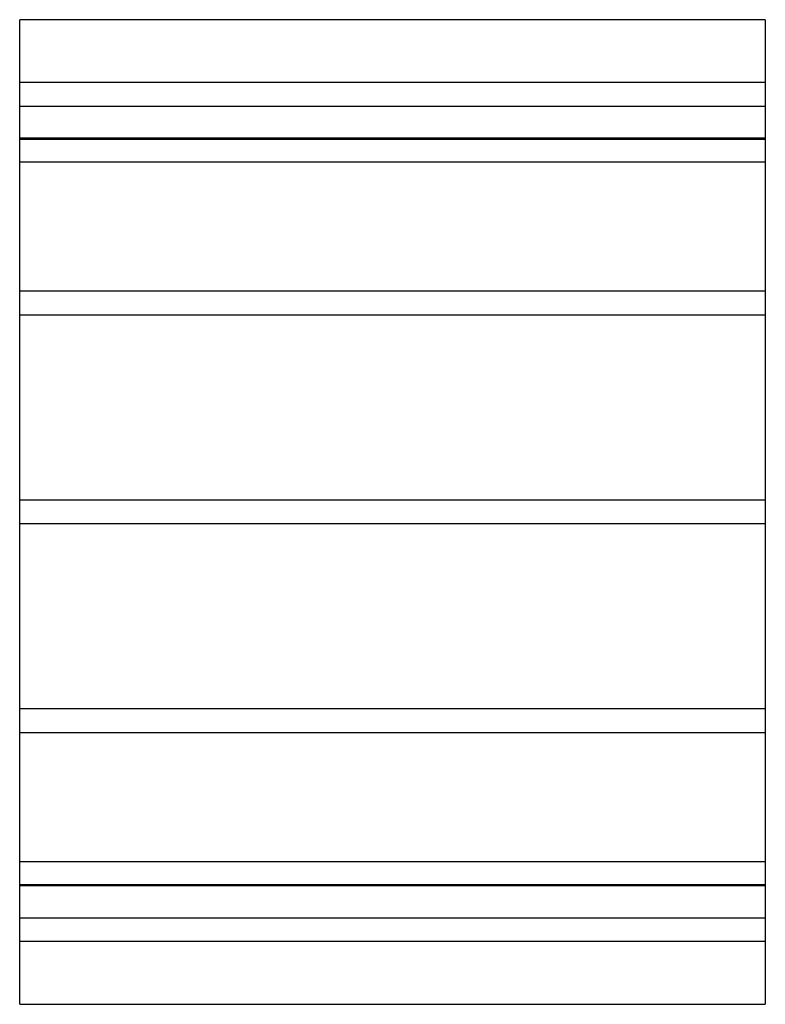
# Model space of a CAD drawing. Header units: millimetres. Extents: x -250 to 250, y -330 to 330.
import ezdxf

# ---------------------------------------------------------------- set-up
doc = ezdxf.new("R2010")
doc.units = ezdxf.units.MM
doc.layers.add('HIDDEN', color=7, linetype='Continuous')
doc.layers.add('THICK', color=7, linetype='Continuous')

msp = doc.modelspace()

# ---------------------------------------------------------------- linework, layer by layer
at = {"layer": 'HIDDEN'}
for p, q in [((250, 288), (-250, 288)), ((-250, 272), (250, 272)), ((250, 250.49), (-250, 250.49)), ((250, 250.49), (-250, 250.49)), ((-250, 250), (250, 250)), ((250, 234.49), (-250, 234.49)), ((250, 234.49), (-250, 234.49)), ((250, 148), (-250, 148)), ((250, 148), (-250, 148)), ((250, 132), (-250, 132)), ((250, 132), (-250, 132)), ((250, 8), (-250, 8)), ((250, 8), (-250, 8)), ((250, -8), (-250, -8)), ((250, -8), (-250, -8)), ((250, -132), (-250, -132)), ((250, -132), (-250, -132)), ((250, -148), (-250, -148)), ((250, -148), (-250, -148)), ((250, -234.49), (-250, -234.49)), ((250, -234.49), (-250, -234.49)), ((250, -250), (-250, -250)), ((250, -250.49), (-250, -250.49)), ((250, -250.49), (-250, -250.49)), ((-250, -272), (250, -272)), ((250, -288), (-250, -288))]:
    msp.add_line(p, q, dxfattribs=at)
at = {"layer": 'THICK'}
for p, q in [((250, 330), (-250, 330)), ((-250, -330), (-250, 330)), ((250, 330), (250, -330)), ((-250, -330), (250, -330))]:
    msp.add_line(p, q, dxfattribs=at)

doc.saveas('drawing.dxf')
